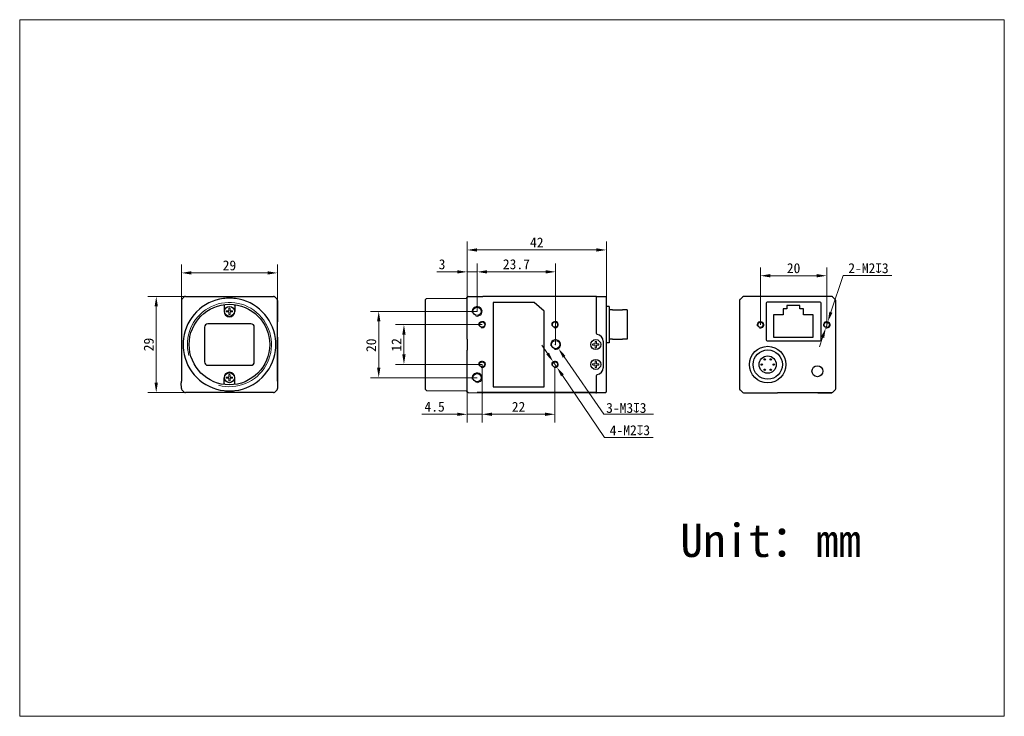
# Model space of a CAD drawing. Header units: millimetres. Extents: x -10 to 287, y 59 to 269.
import ezdxf

# ---------------------------------------------------------------- set-up
doc = ezdxf.new("R2010")
doc.units = ezdxf.units.MM
doc.header["$LTSCALE"] = 16.335
doc.header["$PDMODE"] = 3
doc.header["$PDSIZE"] = 8
doc.layers.get('0').update_dxf_attribs({"linetype": 'CONTINUOUS'})
doc.layers.get('Defpoints').update_dxf_attribs({"linetype": 'CONTINUOUS'})
for name, color, linetype in [('ASM_DXF_DIMENSION', 7, 'CONTINUOUS'), ('ASM_DXF_FORMAT', 7, 'CONTINUOUS'), ('D-01-32-26-0DXF_CONTINUOUS_LINE', 7, 'CONTINUOUS'), ('D-01-35-26-0DXF_CONTINUOUS_LINE', 7, 'CONTINUOUS'), ('D-01-36-26-0DXF_CONTINUOUS_LINE', 7, 'CONTINUOUS'), ('HR10A-7R-6PBDXF_CONTINUOUS_LINE', 7, 'CONTINUOUS'), ('RJ45-B563S-LDXF_CONTINUOUS_LINE', 7, 'CONTINUOUS'), ('SC_T1M2X3B_DXF_CONTINUOUS_LINE', 7, 'CONTINUOUS')]:
    doc.layers.add(name, color=color, linetype=linetype)
doc.styles.get("Standard").update_dxf_attribs({"font": 'simfang.ttf'})
doc.dimstyles.new('DIMSTYLE_1', dxfattribs={"dimtxt": 3, "dimasz": 3, "dimexe": 2.5, "dimexo": 0, "dimgap": 0.75, "dimtad": 1, "dimdsep": 46, "dimtxsty": 'Standard', "dimblk": '_FILLED', "dimcen": 0.09, "dimclrd": 8, "dimclre": 8, "dimclrt": 7, "dimadec": 0, "dimazin": 0, "dimtp": 0.001, "dimtm": 0.001, "dimtfac": 1, "dimtofl": 0, "dimtmove": 0, "dimatfit": 3, "dimldrblk": '_FILLED', "dimfxl": 1, "dimtolj": 1, "dimlwd": 9, "dimlwe": 9, "dimarcsym": 0})
doc.dimstyles.new('DIMSTYLE_2', dxfattribs={"dimtxt": 3, "dimasz": 3, "dimexe": 2.5, "dimexo": 0, "dimtad": 1, "dimdec": 3, "dimdsep": 46, "dimtxsty": 'Standard', "dimblk": '_FILLED', "dimcen": 0.09, "dimclrd": 8, "dimclre": 8, "dimclrt": 7, "dimadec": 0, "dimazin": 0, "dimtp": 0.001, "dimtm": 0.001, "dimtfac": 1, "dimtdec": 3, "dimtmove": 0, "dimatfit": 2, "dimldrblk": '_FILLED', "dimfxl": 1, "dimtolj": 1, "dimlwd": 9, "dimlwe": 9, "dimarcsym": 0})

# ---------------------------------------------------------------- blocks, each defined once
blk = doc.blocks.new('_FILLED')
at = {"color": 0, "linetype": 'ByBlock'}
blk.add_solid([(0, 0), (-1, 0.167), (-1, -0.167)], dxfattribs=at)
blk = doc.blocks.new('*D1')
at = {"layer": 'ASM_DXF_DIMENSION', "color": 8, "linetype": 'Continuous', "lineweight": 9, "transparency": 16777216}
for p, q in [((39.19, 184.04), (39.19, 194.84)), ((68.19, 184.04), (68.19, 194.84)), ((65.19, 192.34), (42.19, 192.34))]:
    blk.add_line(p, q, dxfattribs=at)
at = {"layer": 'Defpoints', "color": 0, "linetype": 'Continuous', "transparency": 16777216}
for p in [(39.19, 192.34), (39.19, 184.04), (68.19, 184.04)]:
    blk.add_point(p, dxfattribs=at)
at = {"layer": 'ASM_DXF_DIMENSION', "color": 8, "linetype": 'Continuous', "lineweight": 9, "transparency": 16777216, "xscale": 3, "yscale": 3, "zscale": 3, "rotation": 180}
blk.add_blockref('_FILLED', (39.19, 192.34), dxfattribs=at)
at = {"layer": 'ASM_DXF_DIMENSION', "color": 8, "linetype": 'Continuous', "lineweight": 9, "transparency": 16777216, "xscale": 3, "yscale": 3, "zscale": 3}
blk.add_blockref('_FILLED', (68.19, 192.34), dxfattribs=at)
at = {"layer": 'ASM_DXF_DIMENSION', "color": 7, "linetype": 'Continuous', "lineweight": 15, "transparency": 16777216, "insert": (53.69, 196.12), "char_height": 3, "attachment_point": 2}
blk.add_mtext('\\A1;29', dxfattribs=at)
blk = doc.blocks.new('*D2')
at = {"layer": 'ASM_DXF_DIMENSION', "color": 8, "linetype": 'Continuous', "lineweight": 9, "transparency": 16777216}
for p, q in [((40.4, 185.25), (29.11, 185.25)), ((31.61, 182.25), (31.61, 159.25)), ((41.29, 156.25), (29.11, 156.25))]:
    blk.add_line(p, q, dxfattribs=at)
at = {"layer": 'Defpoints', "color": 0, "linetype": 'Continuous', "transparency": 16777216}
for p in [(40.4, 185.25), (31.61, 156.25), (41.29, 156.25)]:
    blk.add_point(p, dxfattribs=at)
at = {"layer": 'ASM_DXF_DIMENSION', "color": 8, "linetype": 'Continuous', "lineweight": 9, "transparency": 16777216, "xscale": 3, "yscale": 3, "zscale": 3}
for p, rotation in [((31.61, 185.25), 90), ((31.61, 156.25), 270)]:
    blk.add_blockref('_FILLED', p, dxfattribs=dict(at, rotation=rotation))
at = {"layer": 'ASM_DXF_DIMENSION', "color": 7, "linetype": 'Continuous', "lineweight": 15, "transparency": 16777216, "insert": (27.83, 170.75), "char_height": 3, "attachment_point": 2, "rotation": 90}
blk.add_mtext('\\A1;29', dxfattribs=at)
blk = doc.blocks.new('*D3')
at = {"layer": 'ASM_DXF_DIMENSION', "color": 8, "linetype": 'Continuous', "lineweight": 9, "transparency": 16777216}
for p, q in [((128.39, 180.75), (96.22, 180.75)), ((98.72, 163.75), (98.72, 177.75)), ((128.39, 160.75), (96.22, 160.75))]:
    blk.add_line(p, q, dxfattribs=at)
at = {"layer": 'Defpoints', "color": 0, "linetype": 'Continuous', "transparency": 16777216}
for p in [(98.72, 180.75), (128.39, 180.75), (128.39, 160.75)]:
    blk.add_point(p, dxfattribs=at)
at = {"layer": 'ASM_DXF_DIMENSION', "color": 8, "linetype": 'Continuous', "lineweight": 9, "transparency": 16777216, "xscale": 3, "yscale": 3, "zscale": 3}
for p, rotation in [((98.72, 180.75), 90), ((98.72, 160.75), 270)]:
    blk.add_blockref('_FILLED', p, dxfattribs=dict(at, rotation=rotation))
at = {"layer": 'ASM_DXF_DIMENSION', "color": 7, "linetype": 'Continuous', "lineweight": 30, "transparency": 16777216, "insert": (94.94, 170.52), "char_height": 3, "attachment_point": 2, "rotation": 90}
blk.add_mtext('\\A1;20', dxfattribs=at)
blk = doc.blocks.new('*D4')
at = {"layer": 'ASM_DXF_DIMENSION', "color": 8, "linetype": 'Continuous', "lineweight": 9, "transparency": 16777216}
for p, q in [((128.39, 180.75), (128.39, 195.16)), ((152.09, 170.75), (152.09, 195.16)), ((131.39, 192.66), (149.09, 192.66))]:
    blk.add_line(p, q, dxfattribs=at)
at = {"layer": 'Defpoints', "color": 0, "linetype": 'Continuous', "transparency": 16777216}
for p in [(152.09, 192.66), (128.39, 180.75), (152.09, 170.75)]:
    blk.add_point(p, dxfattribs=at)
at = {"layer": 'ASM_DXF_DIMENSION', "color": 8, "linetype": 'Continuous', "lineweight": 9, "transparency": 16777216, "xscale": 3, "yscale": 3, "zscale": 3, "rotation": 180}
blk.add_blockref('_FILLED', (128.39, 192.66), dxfattribs=at)
at = {"layer": 'ASM_DXF_DIMENSION', "color": 8, "linetype": 'Continuous', "lineweight": 9, "transparency": 16777216, "xscale": 3, "yscale": 3, "zscale": 3}
blk.add_blockref('_FILLED', (152.09, 192.66), dxfattribs=at)
at = {"layer": 'ASM_DXF_DIMENSION', "color": 7, "linetype": 'Continuous', "lineweight": 30, "transparency": 16777216, "insert": (140.24, 196.46), "char_height": 3, "attachment_point": 2}
blk.add_mtext('\\A1;23.7', dxfattribs=at)
blk = doc.blocks.new('*D5')
at = {"layer": 'ASM_DXF_DIMENSION', "color": 8, "linetype": 'Continuous', "lineweight": 9, "transparency": 16777216}
for p, q in [((129.89, 164.75), (129.89, 147.22)), ((151.89, 163.95), (151.89, 147.22)), ((132.89, 149.72), (148.89, 149.72))]:
    blk.add_line(p, q, dxfattribs=at)
at = {"layer": 'Defpoints', "color": 0, "linetype": 'Continuous', "transparency": 16777216}
for p in [(129.89, 164.75), (151.89, 163.95), (151.89, 149.72)]:
    blk.add_point(p, dxfattribs=at)
at = {"layer": 'ASM_DXF_DIMENSION', "color": 8, "linetype": 'Continuous', "lineweight": 9, "transparency": 16777216, "xscale": 3, "yscale": 3, "zscale": 3, "rotation": 180}
blk.add_blockref('_FILLED', (129.89, 149.72), dxfattribs=at)
at = {"layer": 'ASM_DXF_DIMENSION', "color": 8, "linetype": 'Continuous', "lineweight": 9, "transparency": 16777216, "xscale": 3, "yscale": 3, "zscale": 3}
blk.add_blockref('_FILLED', (151.89, 149.72), dxfattribs=at)
at = {"layer": 'ASM_DXF_DIMENSION', "color": 7, "linetype": 'Continuous', "lineweight": 30, "transparency": 16777216, "insert": (140.89, 153.47), "char_height": 3, "attachment_point": 2}
blk.add_mtext('\\A1;22', dxfattribs=at)
blk = doc.blocks.new('*D6')
at = {"layer": 'ASM_DXF_DIMENSION', "color": 8, "linetype": 'Continuous', "lineweight": 9, "transparency": 16777216}
for p, q in [((129.89, 164.75), (129.89, 147.22)), ((125.39, 158.34), (125.39, 147.22)), ((122.39, 149.72), (111.74, 149.72)), ((129.89, 149.72), (125.39, 149.72)), ((132.89, 149.72), (135.89, 149.72))]:
    blk.add_line(p, q, dxfattribs=at)
at = {"layer": 'Defpoints', "color": 0, "linetype": 'Continuous', "transparency": 16777216}
for p in [(129.89, 164.75), (125.39, 158.34), (129.89, 149.72)]:
    blk.add_point(p, dxfattribs=at)
at = {"layer": 'ASM_DXF_DIMENSION', "color": 8, "linetype": 'Continuous', "lineweight": 9, "transparency": 16777216, "xscale": 3, "yscale": 3, "zscale": 3}
blk.add_blockref('_FILLED', (125.39, 149.72), dxfattribs=at)
at = {"layer": 'ASM_DXF_DIMENSION', "color": 8, "linetype": 'Continuous', "lineweight": 9, "transparency": 16777216, "xscale": 3, "yscale": 3, "zscale": 3, "rotation": 180}
blk.add_blockref('_FILLED', (129.89, 149.72), dxfattribs=at)
at = {"layer": 'ASM_DXF_DIMENSION', "color": 7, "linetype": 'Continuous', "lineweight": 30, "transparency": 16777216, "insert": (118.64, 153.52), "char_height": 3, "attachment_point": 3}
blk.add_mtext('\\A1;4.5', dxfattribs=at)
blk = doc.blocks.new('*D7')
at = {"layer": 'ASM_DXF_DIMENSION', "color": 8, "linetype": 'Continuous', "lineweight": 9}
for p, q in [((149.65, 168.06), (147.96, 170.54)), ((151.33, 165.57), (152.45, 163.92)), ((154.14, 161.43), (166.8, 142.75)), ((181.54, 142.75), (166.8, 142.75))]:
    blk.add_line(p, q, dxfattribs=at)
at = {"layer": 'Defpoints', "color": 0}
for p in [(151.33, 165.57), (152.45, 163.92)]:
    blk.add_point(p, dxfattribs=at)
at = {"layer": 'ASM_DXF_DIMENSION', "color": 8, "linetype": 'ByBlock', "lineweight": 9, "xscale": 3, "yscale": 3, "zscale": 3}
for p, rotation in [((151.33, 165.57), 304.1293101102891), ((152.45, 163.92), 124.129310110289)]:
    blk.add_blockref('_FILLED', p, dxfattribs=dict(at, rotation=rotation))
at = {"layer": 'ASM_DXF_DIMENSION', "color": 7, "lineweight": 15, "insert": (174.48, 144.89), "char_height": 3, "attachment_point": 5}
blk.add_mtext('\\A1;{4-M2{\\Fgdt;x}3}', dxfattribs=at)
blk = doc.blocks.new('*D8')
at = {"layer": 'ASM_DXF_DIMENSION', "color": 8, "linetype": 'Continuous', "lineweight": 9}
for p, q in [((235.12, 180.47), (238.79, 191.6)), ((253.46, 191.6), (238.79, 191.6)), ((233.55, 175.73), (234.18, 177.63)), ((232.61, 172.88), (231.67, 170.03))]:
    blk.add_line(p, q, dxfattribs=at)
at = {"layer": 'Defpoints', "color": 0}
for p in [(233.55, 175.73), (234.18, 177.63)]:
    blk.add_point(p, dxfattribs=at)
at = {"layer": 'ASM_DXF_DIMENSION', "color": 8, "linetype": 'ByBlock', "lineweight": 9, "xscale": 3, "yscale": 3, "zscale": 3}
for p, rotation in [((234.18, 177.63), 251.722622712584), ((233.55, 175.73), 71.72262271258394)]:
    blk.add_blockref('_FILLED', p, dxfattribs=dict(at, rotation=rotation))
at = {"layer": 'ASM_DXF_DIMENSION', "color": 7, "lineweight": 15, "insert": (246.44, 193.74), "char_height": 3, "attachment_point": 5}
blk.add_mtext('\\A1;{2-M2{\\Fgdt|c134;x}3}', dxfattribs=at)
blk = doc.blocks.new('*D9')
at = {"layer": 'ASM_DXF_DIMENSION', "color": 8, "linetype": 'Continuous', "lineweight": 9, "transparency": 16777216}
for p, q in [((213.86, 176.68), (213.86, 193.99)), ((233.86, 176.68), (233.86, 193.99)), ((216.86, 191.49), (230.86, 191.49))]:
    blk.add_line(p, q, dxfattribs=at)
at = {"layer": 'Defpoints', "color": 0, "linetype": 'Continuous', "transparency": 16777216}
for p in [(233.86, 191.49), (213.86, 176.68), (233.86, 176.68)]:
    blk.add_point(p, dxfattribs=at)
at = {"layer": 'ASM_DXF_DIMENSION', "color": 8, "linetype": 'Continuous', "lineweight": 9, "transparency": 16777216, "xscale": 3, "yscale": 3, "zscale": 3, "rotation": 180}
blk.add_blockref('_FILLED', (213.86, 191.49), dxfattribs=at)
at = {"layer": 'ASM_DXF_DIMENSION', "color": 8, "linetype": 'Continuous', "lineweight": 9, "transparency": 16777216, "xscale": 3, "yscale": 3, "zscale": 3}
blk.add_blockref('_FILLED', (233.86, 191.49), dxfattribs=at)
at = {"layer": 'ASM_DXF_DIMENSION', "color": 7, "linetype": 'Continuous', "lineweight": 15, "transparency": 16777216, "insert": (223.86, 195.27), "char_height": 3, "attachment_point": 2}
blk.add_mtext('\\A1;20', dxfattribs=at)
blk = doc.blocks.new('*D10')
at = {"color": 8, "linetype": 'Continuous', "lineweight": 9, "transparency": 16777216}
for p, q in [((125.39, 178.67), (125.39, 195.16)), ((128.39, 180.75), (128.39, 195.16)), ((122.39, 192.66), (116.23, 192.66)), ((128.39, 192.66), (125.39, 192.66)), ((131.39, 192.66), (134.39, 192.66))]:
    blk.add_line(p, q, dxfattribs=at)
at = {"layer": 'Defpoints', "color": 0, "linetype": 'Continuous', "transparency": 16777216}
for p in [(128.39, 192.66), (125.39, 178.67), (128.39, 180.75)]:
    blk.add_point(p, dxfattribs=at)
at = {"color": 8, "linetype": 'Continuous', "lineweight": 9, "transparency": 16777216, "xscale": 3, "yscale": 3, "zscale": 3}
blk.add_blockref('_FILLED', (125.39, 192.66), dxfattribs=at)
at = {"color": 8, "linetype": 'Continuous', "lineweight": 9, "transparency": 16777216, "xscale": 3, "yscale": 3, "zscale": 3, "rotation": 180}
blk.add_blockref('_FILLED', (128.39, 192.66), dxfattribs=at)
at = {"color": 7, "linetype": 'Continuous', "lineweight": 30, "transparency": 16777216, "insert": (117.81, 194.92), "char_height": 3, "attachment_point": 5}
blk.add_mtext('\\A1;3', dxfattribs=at)
blk = doc.blocks.new('*D11')
at = {"color": 8, "linetype": 'Continuous', "lineweight": 9, "transparency": 16777216}
for p, q in [((129.89, 176.75), (103.83, 176.75)), ((106.33, 173.75), (106.33, 167.75)), ((129.89, 164.75), (103.83, 164.75))]:
    blk.add_line(p, q, dxfattribs=at)
at = {"layer": 'Defpoints', "color": 0, "linetype": 'Continuous', "transparency": 16777216}
for p in [(129.89, 176.75), (106.33, 164.75), (129.89, 164.75)]:
    blk.add_point(p, dxfattribs=at)
at = {"color": 8, "linetype": 'Continuous', "lineweight": 9, "transparency": 16777216, "xscale": 3, "yscale": 3, "zscale": 3}
for p, rotation in [((106.33, 176.75), 90), ((106.33, 164.75), 270)]:
    blk.add_blockref('_FILLED', p, dxfattribs=dict(at, rotation=rotation))
at = {"color": 7, "linetype": 'Continuous', "lineweight": 30, "transparency": 16777216, "insert": (104.08, 170.63), "char_height": 3, "attachment_point": 5, "rotation": 90}
blk.add_mtext('\\A1;12', dxfattribs=at)
blk = doc.blocks.new('*D12')
at = {"color": 8, "linetype": 'Continuous', "lineweight": 9, "transparency": 16777216}
for p, q in [((125.39, 179.89), (125.39, 201.76)), ((128.39, 199.26), (164.39, 199.26)), ((167.39, 183.53), (167.39, 201.76))]:
    blk.add_line(p, q, dxfattribs=at)
at = {"layer": 'Defpoints', "color": 0, "linetype": 'Continuous', "transparency": 16777216}
for p in [(167.39, 199.26), (167.39, 183.53), (125.39, 179.89)]:
    blk.add_point(p, dxfattribs=at)
at = {"color": 8, "linetype": 'Continuous', "lineweight": 9, "transparency": 16777216, "xscale": 3, "yscale": 3, "zscale": 3, "rotation": 180}
blk.add_blockref('_FILLED', (125.39, 199.26), dxfattribs=at)
at = {"color": 8, "linetype": 'Continuous', "lineweight": 9, "transparency": 16777216, "xscale": 3, "yscale": 3, "zscale": 3}
blk.add_blockref('_FILLED', (167.39, 199.26), dxfattribs=at)
at = {"color": 7, "linetype": 'Continuous', "lineweight": 30, "transparency": 16777216, "insert": (146.39, 201.51), "char_height": 3, "attachment_point": 5}
blk.add_mtext('\\A1;42', dxfattribs=at)
blk = doc.blocks.new('*D13')
at = {"color": 8, "linetype": 'Continuous', "lineweight": 30}
for p, q in [((152, 170.75), (152.18, 170.75)), ((152.09, 170.66), (152.09, 170.84))]:
    blk.add_line(p, q, dxfattribs=at)
at = {"color": 8, "linetype": 'Continuous', "lineweight": 9}
blk.add_line((154.65, 167.05), (166.64, 149.73), dxfattribs=at)
at = {"layer": 'Defpoints', "color": 0}
for p in [(151.24, 171.98), (152.94, 169.51)]:
    blk.add_point(p, dxfattribs=at)
at = {"color": 8, "linetype": 'ByBlock', "lineweight": 9, "xscale": 3, "yscale": 3, "zscale": 3, "rotation": 124.6945998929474}
blk.add_blockref('_FILLED', (152.94, 169.51), dxfattribs=at)
at = {"color": 7, "lineweight": 30, "insert": (167.69, 152.18), "char_height": 3, "attachment_point": 5, "rotation": 304.6946}
blk.add_mtext('\\A1;{{\\fMS PGothic|b0|i0|c134|p34; }}', dxfattribs=at)

msp = doc.modelspace()

# ---------------------------------------------------------------- linework, layer by layer
at = {"color": 8, "linetype": 'Continuous', "lineweight": 20}
msp.add_line((166.6364, 149.7348), (181.6334, 149.7348), dxfattribs=at)
at = {"layer": 'ASM_DXF_FORMAT', "color": 7, "linetype": 'Continuous', "lineweight": 15}
for p, q in [((-9.5788, 58.6741), (-9.5788, 268.6741)), ((-9.5788, 268.6741), (287.4212, 268.6741)), ((287.4212, 58.6741), (287.4212, 268.6741)), ((-9.5788, 58.6741), (287.4212, 58.6741))]:
    msp.add_line(p, q, dxfattribs=at)
at = {"layer": 'D-01-32-26-0DXF_CONTINUOUS_LINE', "color": 7, "linetype": 'Continuous', "lineweight": 30}
for p, q in [((208.4075, 185.0652), (207.7004, 184.3581)), ((68.1924, 184.0383), (68.1924, 177.546)), ((207.5539, 184.0045), (207.5539, 177.5122)), ((68.1924, 172.9449), (68.1924, 159.6649)), ((207.5539, 172.911), (207.5539, 159.0116)), ((236.5539, 159.0116), (236.5539, 172.911))]:
    msp.add_line(p, q, dxfattribs=at)
at = {"layer": 'D-01-35-26-0DXF_CONTINUOUS_LINE', "color": 7, "linetype": 'Continuous', "lineweight": 30}
for p, q in [((52.061, 182.4663), (52.061, 180.7454)), ((52.0759, 182.7707), (52.0924, 182.7896)), ((55.3089, 182.7707), (55.2924, 182.7896)), ((55.3238, 182.4663), (55.3238, 180.7454)), ((46.1924, 175.9954), (46.1924, 165.4954)), ((60.1924, 176.9954), (47.1924, 176.9954)), ((61.1924, 165.4954), (61.1924, 175.9954)), ((47.1924, 164.4954), (60.1924, 164.4954)), ((52.061, 159.0246), (52.061, 160.7454)), ((55.3238, 159.0246), (55.3238, 160.7454)), ((52.0759, 158.7202), (52.0924, 158.7013)), ((55.3089, 158.7202), (55.2924, 158.7013))]:
    msp.add_line(p, q, dxfattribs=at)
msp.add_circle((53.6924, 170.7454), 12.15, dxfattribs=at)
for centre, radius, start, end in [((53.6924, 180.7454), 1.6314, 180, 0), ((47.1924, 175.9954), 1, 90, 180), ((60.1924, 175.9954), 1, 0, 90), ((47.1924, 165.4954), 1, 180, 270), ((60.1924, 165.4954), 1, 270, 0), ((53.6924, 160.7454), 1.6314, 0, 180)]:
    msp.add_arc(centre, radius, start, end, dxfattribs=at)
for points, knots in [([(52.0759, 182.7707), (52.0738, 182.7684), (52.0725, 182.758), (52.0693, 182.7393), (52.0672, 182.71), (52.065, 182.6726), (52.0633, 182.6276), (52.0615, 182.5581), (52.061, 182.5036), (52.061, 182.4663)], [0, 0, 0, 0, 0.03080762, 0.09532791, 0.19159123, 0.31637849, 0.46519723, 0.63326695, 1, 1, 1, 1]), ([(55.3238, 182.4663), (55.3238, 182.5036), (55.3233, 182.5581), (55.3215, 182.6276), (55.3198, 182.6726), (55.3176, 182.71), (55.3155, 182.7393), (55.3123, 182.758), (55.311, 182.7684), (55.3089, 182.7707)], [0, 0, 0, 0, 0.36673305, 0.53480277, 0.68362151, 0.80840877, 0.90467209, 0.96919238, 1, 1, 1, 1]), ([(52.061, 159.0246), (52.061, 158.9872), (52.0615, 158.9328), (52.0633, 158.8633), (52.065, 158.8183), (52.0672, 158.7808), (52.0693, 158.7516), (52.0725, 158.7329), (52.0738, 158.7225), (52.0759, 158.7202)], [0, 0, 0, 0, 0.36673305, 0.53480277, 0.68362151, 0.80840877, 0.90467209, 0.96919238, 1, 1, 1, 1]), ([(55.3089, 158.7202), (55.311, 158.7225), (55.3123, 158.7329), (55.3155, 158.7516), (55.3176, 158.7808), (55.3198, 158.8183), (55.3215, 158.8633), (55.3233, 158.9328), (55.3238, 158.9872), (55.3238, 159.0246)], [0, 0, 0, 0, 0.03080762, 0.09532791, 0.19159123, 0.31637849, 0.46519723, 0.63326695, 1, 1, 1, 1])]:
    msp.add_open_spline(points, degree=3, knots=knots, dxfattribs=at)
at = {"layer": 'D-01-36-26-0DXF_CONTINUOUS_LINE', "color": 7, "linetype": 'Continuous', "lineweight": 30}
for p, q in [((39.3388, 184.3919), (40.046, 185.099)), ((40.3995, 185.2454), (66.9853, 185.2454)), ((67.3388, 185.099), (68.046, 184.3919)), ((112.8758, 184.3388), (113.1758, 184.6414)), ((112.8758, 157.1525), (112.8758, 184.3384)), ((113.1758, 184.6414), (125.0924, 184.7428)), ((125.3369, 184.8549), (125.3044, 184.8205)), ((125.3908, 172.4114), (125.3908, 184.9219)), ((125.397, 184.9824), (125.3953, 184.9737)), ((125.3953, 184.9738), (125.397, 184.9823)), ((125.6882, 185.2219), (130.1683, 185.261)), ((164.1926, 185.2584), (130.1683, 185.261)), ((164.2271, 185.2583), (164.1926, 185.2584)), ((164.3908, 174.0762), (164.3908, 185.2566)), ((164.3908, 174.1266), (164.3908, 185.2454)), ((164.3908, 185.2454), (167.1004, 185.2218)), ((167.3908, 156.582), (167.3908, 184.9074)), ((207.7004, 184.358), (208.4075, 185.0652)), ((235.3468, 185.2116), (208.761, 185.2116)), ((235.7004, 185.0652), (236.4075, 184.358)), ((39.1924, 184.0383), (39.1924, 159.7411)), ((68.1924, 159.7411), (68.1924, 184.0383)), ((133.1908, 183.4454), (133.1908, 158.0454)), ((145.5908, 183.4454), (133.1908, 183.4454)), ((148.5908, 180.8454), (145.5908, 183.4454)), ((207.5539, 184.0045), (207.5539, 157.4187)), ((215.5652, 183.2203), (215.5652, 172.1529)), ((231.8627, 183.5203), (215.8652, 183.5203)), ((232.1626, 172.1529), (232.1626, 183.2203)), ((236.5539, 157.4187), (236.5539, 184.0045)), ((148.5908, 158.0454), (148.5908, 180.8454)), ((166.4408, 171.7454), (166.4408, 163.7454)), ((215.8652, 171.8529), (231.8627, 171.8529)), ((125.3908, 156.5792), (125.3908, 169.0795)), ((164.3908, 156.2343), (164.3908, 161.4147)), ((164.3908, 156.2454), (164.3908, 161.3643)), ((39.1924, 157.4526), (39.1769, 159.2299)), ((68.2079, 159.2299), (68.1924, 157.4525)), ((133.1908, 158.0454), (148.5908, 158.0454)), ((39.3388, 157.099), (39.3563, 157.0815)), ((39.3388, 157.099), (40.046, 156.3919)), ((66.9853, 156.2454), (40.3995, 156.2454)), ((67.3388, 156.3919), (68.046, 157.099)), ((68.0285, 157.0815), (68.046, 157.099)), ((112.8758, 157.1521), (113.1758, 156.8495)), ((113.1758, 156.8495), (125.1058, 156.7479)), ((125.3838, 156.5541), (125.3969, 156.5086)), ((125.397, 156.5085), (125.3953, 156.5172)), ((125.3953, 156.5171), (125.397, 156.5086)), ((125.6882, 156.269), (130.1683, 156.2299)), ((164.3908, 156.2454), (128.3908, 156.2454)), ((164.1926, 156.2325), (130.1683, 156.2299)), ((164.3908, 156.2454), (167.0994, 156.2691)), ((167.0903, 156.269), (167.0948, 156.269)), ((167.0922, 156.269), (167.0911, 156.269)), ((207.7004, 157.0652), (208.4075, 156.3581)), ((208.4075, 156.358), (207.7004, 157.0652)), ((208.761, 156.2116), (218.6727, 156.2116)), ((208.761, 156.2116), (218.9021, 156.2116)), ((229.0539, 156.2299), (221.0539, 156.2299)), ((221.0539, 156.2299), (221.0539, 156.2116)), ((229.0539, 156.2299), (229.0539, 156.2116)), ((235.3468, 156.2116), (231.0981, 156.2116)), ((231.4351, 156.2116), (235.3468, 156.2116)), ((236.4075, 157.0652), (235.7004, 156.358)), ((235.7004, 156.3581), (236.4075, 157.0652))]:
    msp.add_line(p, q, dxfattribs=at)
for points in [[(125.3044, 184.8205), (125.2669, 184.7916), (125.2253, 184.769), (125.1807, 184.7531), (125.1341, 184.7445), (125.1058, 184.743)], [(125.3969, 184.9822), (125.3838, 184.9368), (125.3636, 184.894), (125.3369, 184.8549)], [(125.1058, 156.7479), (125.1341, 156.7463), (125.1807, 156.7377), (125.2253, 156.7219), (125.2669, 156.6993), (125.3044, 156.6704), (125.3369, 156.636), (125.3636, 156.5969), (125.3838, 156.5541)]]:
    msp.add_lwpolyline(points, dxfattribs=at)
for centre, radius in [((128.3908, 180.7454), 1.25), ((129.8908, 176.7454), 0.8), ((151.8908, 176.7454), 0.8), ((213.8639, 176.6766), 0.8), ((233.8639, 176.6766), 0.8), ((152.0908, 170.7454), 1.25), ((129.8908, 164.7454), 0.8), ((151.8908, 164.7454), 0.8), ((231.0539, 162.7116), 1.6561), ((128.3908, 160.7454), 1.25)]:
    msp.add_circle(centre, radius, dxfattribs=at)
for centre, radius, start, end in [((39.6951, 184.038), 0.5027, 165.033924, 179.959711), ((39.6912, 184.0388), 0.4987, 160.011871, 165.007171), ((39.6923, 184.0384), 0.4999, 154.98266, 160.011466), ((39.6915, 184.0388), 0.499, 151.427752, 154.981897), ((39.6902, 184.0394), 0.4976, 149.9791, 151.426651), ((39.6945, 184.0367), 0.5027, 135.040105, 149.955241), ((53.6924, 170.7454), 13.9974, 97.458502, 172.541527), ((40.4005, 184.7441), 0.5016, 124.65743, 134.974223), ((40.3999, 184.7451), 0.5005, 120.032874, 124.665528), ((40.399, 184.7465), 0.4988, 114.715407, 120.024064), ((40.3995, 184.7455), 0.5, 105.003254, 114.71147), ((40.3999, 184.7428), 0.5027, 90.04029, 104.96689), ((53.6942, 170.7307), 14.0123, 90.007334, 97.457933), ((53.6906, 170.7307), 14.0123, 82.542096, 89.992666), ((53.6924, 170.7454), 13.9974, 7.458473, 82.541527), ((66.9849, 184.7428), 0.5027, 75.033111, 89.95971), ((66.9853, 184.7454), 0.5, 64.989897, 74.995903), ((66.9858, 184.7466), 0.4987, 59.982845, 64.985185), ((66.9848, 184.7449), 0.5007, 55.034146, 59.973829), ((66.9844, 184.7442), 0.5015, 45.024711, 55.043175), ((67.6911, 184.0373), 0.5016, 34.647825, 44.974189), ((67.692, 184.0379), 0.5005, 30.032855, 34.655892), ((67.6935, 184.0388), 0.4988, 24.710547, 30.024057), ((67.6924, 184.0384), 0.5, 15.003258, 24.706622), ((67.6897, 184.038), 0.5027, 0.04029, 14.966908), ((125.6907, 184.9219), 0.2999, 90.5, 180.002273), ((125.6926, 184.9116), 0.3018, 178.065006, 179.997459), ((164.2001, 166.9147), 18.3437, 89.713888, 89.915892), ((167.076, 184.907), 0.3148, 0.072259, 69.639362), ((208.0575, 184.0037), 0.5036, 158.444865, 172.480653), ((208.0461, 184.0078), 0.4915, 156.542351, 158.392162), ((208.0567, 184.0027), 0.5033, 143.078624, 156.4932), ((208.0532, 184.0055), 0.4988, 135.023661, 143.095056), ((208.7596, 184.7128), 0.4981, 127.663114, 134.980155), ((208.7638, 184.7075), 0.5049, 119.899876, 127.671244), ((208.7608, 184.7128), 0.4988, 113.4716, 119.903971), ((208.7578, 184.7194), 0.4915, 111.607837, 113.457649), ((208.7618, 184.7082), 0.5034, 97.966465, 111.557581), ((208.7612, 184.713), 0.4986, 90.023332, 97.982238), ((235.3466, 184.7134), 0.4982, 82.468103, 89.978969), ((235.346, 184.708), 0.5036, 68.444865, 82.480653), ((235.3501, 184.7194), 0.4915, 66.542351, 68.392162), ((235.345, 184.7088), 0.5033, 53.078624, 66.4932), ((235.3478, 184.7123), 0.4988, 45.023661, 53.095056), ((236.0551, 184.0059), 0.4981, 37.663114, 44.980155), ((236.0498, 184.0017), 0.5049, 29.899876, 37.671244), ((236.0551, 184.0047), 0.4988, 23.4716, 29.903971), ((236.0618, 184.0078), 0.4915, 21.607837, 23.457649), ((236.0505, 184.0038), 0.5034, 7.966465, 21.557581), ((208.0522, 184.0043), 0.4982, 172.468103, 179.978969), ((236.0553, 184.0043), 0.4986, 0.023332, 7.982238), ((53.6797, 170.7454), 13.9848, 172.534764, 187.465236), ((53.7051, 170.7454), 13.9848, 352.534764, 7.465236), ((164.6908, 174.0762), 0.3, 180, 262.665631), ((164.3908, 171.7454), 2.05, 0, 82.665631), ((53.6924, 170.7454), 13.9974, 187.458473, 263.308543), ((53.6924, 170.7454), 13.9974, 276.691457, 352.541527), ((164.3908, 163.7454), 2.05, 277.334369, 0), ((164.6908, 161.4147), 0.3, 97.334369, 180), ((39.6923, 157.4525), 0.4999, 179.994628, 225.003217), ((67.6926, 157.4525), 0.4998, 324.988972, 0.005773), ((208.0526, 157.4189), 0.4986, 180.023333, 187.982414), ((236.0539, 157.4187), 0.5, 315, 0), ((40.3995, 156.7454), 0.5, 225, 270), ((53.6937, 170.7573), 14.0094, 263.308957, 269.994716), ((53.6924, 170.7454), 13.9974, 270, 276.691457), ((66.9853, 156.7454), 0.5, 270, 315), ((67.6912, 157.4535), 0.5015, 315.024751, 324.994026), ((125.6926, 156.5793), 0.3018, 180.002541, 181.934994), ((125.4105, 156.5792), 0.0197, 179.998173, 193.842696), ((125.6907, 156.569), 0.2999, 179.997727, 269.5), ((167.0916, 156.5835), 0.2992, 358.080384, 359.99734), ((208.0573, 157.4194), 0.5034, 187.966639, 201.557693), ((208.0461, 157.4155), 0.4915, 201.60795, 203.457619), ((208.0528, 157.4185), 0.4988, 203.471569, 209.903972), ((208.0581, 157.4215), 0.5049, 209.899876, 217.671213), ((208.0527, 157.4173), 0.4981, 217.663082, 224.980155), ((208.761, 156.7116), 0.5, 225, 270), ((235.3468, 156.7116), 0.5, 270, 315)]:
    msp.add_arc(centre, radius, start, end, dxfattribs=at)
at = {"layer": 'D-01-36-26-0DXF_CONTINUOUS_LINE', "color": 7, "linetype": 'Continuous', "lineweight": 15}
for centre, radius in [((53.6924, 170.7454), 12.7), ((128.3908, 180.7454), 1.5), ((129.8908, 176.7454), 1), ((151.8908, 176.7454), 1), ((213.8639, 176.6766), 1), ((233.8639, 176.6766), 1), ((152.0908, 170.7454), 1.5), ((129.8908, 164.7454), 1), ((151.8908, 164.7454), 1), ((128.3908, 160.7454), 1.5)]:
    msp.add_arc(centre, radius, 255, 195, dxfattribs=at)
at = {"layer": 'D-01-36-26-0DXF_CONTINUOUS_LINE', "color": 7, "linetype": 'Continuous', "lineweight": 30}
for centre, major_axis, ratio, start_param, end_param in [((215.8652, 183.2203), (-0.2121, 0.2121), 0.99992385, -0.78536009, 0.78536009), ((231.8626, 183.2203), (0.2121, 0.2121), 0.99992385, -0.78536009, 0.78536009), ((215.8652, 172.1529), (0.2121, 0.2121), 0.99992385, -3.92695274, -2.35623257), ((231.8626, 172.1529), (-0.2121, 0.2121), 0.99992385, -3.92695274, -2.35623257), ((39.188, 159.7411), (0, 0.5), 0.00872687, -3.13286601, -1.57079633), ((68.1968, 159.7411), (0, 0.5), 0.00872687, -4.71238898, -3.1503193), ((218.6727, 156.2142), (0.3, 0), 0.00872687, 4.71238898, 6.15785748), ((221.0539, 156.2116), (2.1, 0), 0.00872687, 7.85398163, 9.29945013), ((229.0539, 156.2116), (2.1, 0), 0.00872687, 6.40851314, 7.85398163), ((231.4351, 156.2142), (0.3, 0), 0.00872687, 3.26692048, 4.71238898)]:
    msp.add_ellipse(centre, major_axis=major_axis, ratio=ratio, start_param=start_param, end_param=end_param, dxfattribs=at)
for points, knots in [([(128.393, 185.099), (128.3929, 185.1197), (128.3926, 185.1489), (128.3922, 185.185), (128.392, 185.2059), (128.3916, 185.2223), (128.3915, 185.2333), (128.3912, 185.2395), (128.3912, 185.2428), (128.3908, 185.2442), (128.391, 185.2454), (128.3908, 185.2454)], [0, 0, 0, 0, 0.42435276, 0.59678573, 0.74001901, 0.85286448, 0.93422968, 0.96287112, 0.98340908, 0.9957916, 1, 1, 1, 1]), ([(164.3908, 185.2566), (164.3908, 185.2572), (164.3872, 185.2563), (164.3834, 185.2575), (164.3744, 185.2571), (164.3634, 185.2576), (164.349, 185.2577), (164.3248, 185.2579), (164.3054, 185.2581), (164.2917, 185.2581)], [0, 0, 0, 0, 0.01750484, 0.06879383, 0.1526982, 0.26798266, 0.4131333, 0.58549245, 1, 1, 1, 1]), ([(125.3908, 172.4114), (125.3908, 172.2727), (125.3922, 171.7174), (125.3948, 171.162), (125.3948, 170.7454)], [0, 0, 0, 0, 0.24981205, 1, 1, 1, 1]), ([(125.3948, 170.7454), (125.3948, 170.3288), (125.3922, 169.7735), (125.3908, 169.2182), (125.3908, 169.0795)], [0, 0, 0, 0, 0.75018762, 1, 1, 1, 1]), ([(125.6948, 156.269), (125.656, 156.2693), (125.5775, 156.2855), (125.4777, 156.3518), (125.41, 156.4512), (125.3923, 156.5298), (125.391, 156.5691)], [0, 0, 0, 0, 0.24831576, 0.49796634, 0.74865574, 1, 1, 1, 1]), ([(164.1926, 156.2325), (164.2179, 156.2325), (164.2546, 156.2326), (164.3014, 156.2328), (164.3311, 156.233), (164.3526, 156.2332), (164.3669, 156.2334), (164.3752, 156.2336), (164.3815, 156.2338), (164.3866, 156.2337), (164.3888, 156.2343), (164.3908, 156.2339), (164.3908, 156.2343)], [0, 0, 0, 0, 0.38279116, 0.556247, 0.70761066, 0.83171888, 0.88199755, 0.92373899, 0.95666575, 0.98051725, 0.99503662, 1, 1, 1, 1]), ([(167.079, 156.2689), (167.1187, 156.2692), (167.199, 156.2858), (167.3013, 156.353), (167.371, 156.4538), (167.3893, 156.5337), (167.3906, 156.5735)], [0, 0, 0, 0, 0.24929579, 0.49983992, 0.75033054, 1, 1, 1, 1])]:
    msp.add_open_spline(points, degree=3, knots=knots, dxfattribs=at)
msp.add_open_spline([(167.079, 185.222), (167.1151, 185.2217), (167.1517, 185.2147), (167.1856, 185.2021)], degree=3, dxfattribs=at)
at = {"layer": 'HR10A-7R-6PBDXF_CONTINUOUS_LINE', "color": 7, "linetype": 'Continuous', "lineweight": 30}
for p, q in [((167.3908, 180.8044), (167.3908, 182.2454)), ((168.1908, 182.2454), (167.3908, 182.2454)), ((168.1908, 182.2454), (168.1908, 171.2454)), ((169.1908, 181.1704), (168.1908, 181.1704)), ((169.1908, 181.1704), (169.1908, 181.1064)), ((173.6908, 181.1704), (172.2908, 181.1704)), ((172.2908, 181.1064), (172.2908, 181.1704)), ((173.6908, 181.1704), (173.6908, 172.3204)), ((167.3908, 175.5828), (167.3908, 180.6056)), ((172.2908, 181.1064), (169.1908, 181.1064)), ((167.3908, 172.6661), (167.3908, 172.8619)), ((169.1908, 172.3204), (168.1908, 172.3204)), ((169.1908, 172.3845), (172.2908, 172.3845)), ((169.1908, 172.3845), (169.1908, 172.3204)), ((172.2908, 172.3204), (172.2908, 172.3845)), ((173.6908, 172.3204), (172.2908, 172.3204)), ((168.1908, 171.2454), (167.3908, 171.2454))]:
    msp.add_line(p, q, dxfattribs=at)
for centre, radius in [((216.0539, 164.7116), 5.5), ((216.0539, 164.7116), 4.425), ((216.0539, 164.7116), 2.6), ((215.1539, 166.2716), 0.2), ((216.9539, 166.2716), 0.2), ((214.2539, 164.7116), 0.2), ((215.1539, 163.1516), 0.2), ((216.9539, 163.1516), 0.2), ((217.8539, 164.7116), 0.2)]:
    msp.add_circle(centre, radius, dxfattribs=at)
at = {"layer": 'RJ45-B563S-LDXF_CONTINUOUS_LINE', "color": 7, "linetype": 'Continuous', "lineweight": 30}
for p, q in [((221.7746, 181.5212), (220.6746, 181.5212)), ((220.6746, 181.5212), (220.6746, 179.7212)), ((225.7746, 182.5212), (221.7746, 182.5212)), ((221.7746, 182.5212), (221.7746, 181.5212)), ((225.7746, 181.5212), (225.7746, 182.5212)), ((226.8746, 181.5212), (225.7746, 181.5212)), ((226.8746, 179.7212), (226.8746, 181.5212)), ((220.6746, 179.7212), (217.7746, 179.7212)), ((217.7746, 179.7212), (217.7746, 172.9212)), ((229.7746, 179.7212), (226.8746, 179.7212)), ((229.7746, 172.9212), (229.7746, 179.7212)), ((217.7746, 172.9212), (229.7746, 172.9212))]:
    msp.add_line(p, q, dxfattribs=at)
at = {"layer": 'SC_T1M2X3B_DXF_CONTINUOUS_LINE', "color": 7, "linetype": 'Continuous', "lineweight": 15}
for p, q in [((53.5124, 181.5917), (53.5124, 181.0254)), ((53.8724, 181.0254), (53.8724, 181.5917)), ((53.4124, 180.9254), (52.8462, 180.9254)), ((52.8462, 180.5654), (53.4124, 180.5654)), ((53.5124, 180.4654), (53.5124, 179.8992)), ((53.8724, 179.8992), (53.8724, 180.4654)), ((54.5386, 180.9254), (53.9724, 180.9254)), ((53.9724, 180.5654), (54.5386, 180.5654)), ((163.9108, 170.9254), (163.3446, 170.9254)), ((163.3446, 170.5654), (163.9108, 170.5654)), ((164.0108, 171.5917), (164.0108, 171.0254)), ((164.0108, 170.4654), (164.0108, 169.8992)), ((164.3708, 171.0254), (164.3708, 171.5917)), ((164.3708, 169.8992), (164.3708, 170.4654)), ((165.037, 170.9254), (164.4708, 170.9254)), ((164.4708, 170.5654), (165.037, 170.5654)), ((163.9108, 164.9254), (163.3446, 164.9254)), ((163.3446, 164.5654), (163.9108, 164.5654)), ((164.0108, 165.5917), (164.0108, 165.0254)), ((164.0108, 164.4654), (164.0108, 163.8992)), ((164.3708, 165.0254), (164.3708, 165.5917)), ((164.3708, 163.8992), (164.3708, 164.4654)), ((165.037, 164.9254), (164.4708, 164.9254)), ((164.4708, 164.5654), (165.037, 164.5654)), ((53.4124, 160.9254), (52.8462, 160.9254)), ((52.8462, 160.5654), (53.4124, 160.5654)), ((53.5124, 161.5917), (53.5124, 161.0254)), ((53.5124, 160.4654), (53.5124, 159.8992)), ((53.8724, 161.0254), (53.8724, 161.5917)), ((53.8724, 159.8992), (53.8724, 160.4654)), ((54.5386, 160.9254), (53.9724, 160.9254)), ((53.9724, 160.5654), (54.5386, 160.5654))]:
    msp.add_line(p, q, dxfattribs=at)
at = {"layer": 'SC_T1M2X3B_DXF_CONTINUOUS_LINE', "color": 7, "linetype": 'Continuous', "lineweight": 30}
for centre in [(53.6924, 180.7454), (164.1908, 170.7454), (164.1908, 164.7454), (53.6924, 160.7454)]:
    msp.add_circle(centre, 1.5, dxfattribs=at)
at = {"layer": 'SC_T1M2X3B_DXF_CONTINUOUS_LINE', "color": 7, "linetype": 'Continuous', "lineweight": 15}
for centre, radius, start, end in [((53.6124, 181.5917), 0.1, 95.400537, 180), ((53.6924, 180.7454), 0.95, 84.599463, 95.400537), ((53.7724, 181.5917), 0.1, 0, 84.599463), ((53.6924, 180.7454), 0.95, 174.599463, 185.400537), ((52.8462, 180.8254), 0.1, 90, 174.599463), ((52.8462, 180.6654), 0.1, 185.400537, 270), ((53.4124, 181.0254), 0.1, 270, 0), ((53.4124, 180.4654), 0.1, 0, 90), ((53.6124, 179.8992), 0.1, 180, 264.599463), ((53.6924, 180.7454), 0.95, 264.599463, 275.400537), ((53.7724, 179.8992), 0.1, 275.400537, 0), ((53.9724, 181.0254), 0.1, 180, 270), ((53.9724, 180.4654), 0.1, 90, 180), ((54.5386, 180.8254), 0.1, 5.400537, 90), ((54.5386, 180.6654), 0.1, 270, 354.599463), ((53.6924, 180.7454), 0.95, 354.599463, 5.400537), ((164.1908, 170.7454), 0.95, 174.599463, 185.400537), ((163.3446, 170.8254), 0.1, 90, 174.599463), ((163.3446, 170.6654), 0.1, 185.400537, 270), ((163.9108, 171.0254), 0.1, 270, 0), ((163.9108, 170.4654), 0.1, 0, 90), ((164.1108, 171.5917), 0.1, 95.400537, 180), ((164.1108, 169.8992), 0.1, 180, 264.599463), ((164.1908, 170.7454), 0.95, 84.599463, 95.400537), ((164.1908, 170.7454), 0.95, 264.599463, 275.400537), ((164.2708, 171.5917), 0.1, 0, 84.599463), ((164.2708, 169.8992), 0.1, 275.400537, 0), ((164.4708, 171.0254), 0.1, 180, 270), ((164.4708, 170.4654), 0.1, 90, 180), ((165.037, 170.8254), 0.1, 5.400537, 90), ((165.037, 170.6654), 0.1, 270, 354.599463), ((164.1908, 170.7454), 0.95, 354.599463, 5.400537), ((164.1908, 164.7454), 0.95, 174.599463, 185.400537), ((163.3446, 164.8254), 0.1, 90, 174.599463), ((163.3446, 164.6654), 0.1, 185.400537, 270), ((163.9108, 165.0254), 0.1, 270, 0), ((163.9108, 164.4654), 0.1, 0, 90), ((164.1108, 165.5917), 0.1, 95.400537, 180), ((164.1108, 163.8992), 0.1, 180, 264.599463), ((164.1908, 164.7454), 0.95, 84.599463, 95.400537), ((164.1908, 164.7454), 0.95, 264.599463, 275.400537), ((164.2708, 165.5917), 0.1, 0, 84.599463), ((164.2708, 163.8992), 0.1, 275.400537, 0), ((164.4708, 165.0254), 0.1, 180, 270), ((164.4708, 164.4654), 0.1, 90, 180), ((165.037, 164.8254), 0.1, 5.400537, 90), ((165.037, 164.6654), 0.1, 270, 354.599463), ((164.1908, 164.7454), 0.95, 354.599463, 5.400537), ((53.6924, 160.7454), 0.95, 174.599463, 185.400537), ((52.8462, 160.8254), 0.1, 90, 174.599463), ((52.8462, 160.6654), 0.1, 185.400537, 270), ((53.4124, 161.0254), 0.1, 270, 0), ((53.4124, 160.4654), 0.1, 0, 90), ((53.6124, 161.5917), 0.1, 95.400537, 180), ((53.6924, 160.7454), 0.95, 84.599463, 95.400537), ((53.7724, 161.5917), 0.1, 0, 84.599463), ((53.9724, 161.0254), 0.1, 180, 270), ((53.9724, 160.4654), 0.1, 90, 180), ((54.5386, 160.8254), 0.1, 5.400537, 90), ((54.5386, 160.6654), 0.1, 270, 354.599463), ((53.6924, 160.7454), 0.95, 354.599463, 5.400537), ((53.6124, 159.8992), 0.1, 180, 264.599463), ((53.6924, 160.7454), 0.95, 264.599463, 275.400537), ((53.7724, 159.8992), 0.1, 275.400537, 0)]:
    msp.add_arc(centre, radius, start, end, dxfattribs=at)

# ---------------------------------------------------------------- texts
at = {"color": 7, "linetype": 'Continuous', "lineweight": 20, "insert": (167.3086, 153.1519), "char_height": 3, "attachment_point": 1}
msp.add_mtext_dynamic_manual_height_columns('\\A1;{\\C7;3-M3\\Fgdt|c134;x\\fFangSong|b0|i0|c134|p49;3}', width=14.277733, gutter_width=1, heights=[0], dxfattribs=at)
at = {"insert": (189.7343, 116.7067), "char_height": 10, "attachment_point": 1}
msp.add_mtext_dynamic_manual_height_columns('Unit：mm', width=63.843551, gutter_width=1, heights=[0], dxfattribs=at)

# ---------------------------------------------------------------- dimensions: what is measured, and where the dimension line sits
at = {"color": 7, "linetype": 'Continuous', "lineweight": 30}
dim = msp.add_linear_dim(base=(167.3908, 199.2571), p1=(125.3908, 179.8925), p2=(167.3908, 183.5284), dimstyle='DIMSTYLE_1', dxfattribs=at)
dim.commit()
dim.dimension.update_dxf_attribs({"geometry": '*D12', "text_midpoint": (146.3908, 199.2571), "dimtype": 160})
dim = msp.add_linear_dim(base=(128.3908, 192.6578), p1=(125.3908, 178.6666), p2=(128.3908, 180.7454), dimstyle='DIMSTYLE_1', override={"dimtofl": 1}, dxfattribs=at)
dim.commit()
dim.dimension.update_dxf_attribs({"geometry": '*D10', "text_midpoint": (117.8094, 192.6578), "dimtype": 160})
dim = msp.add_linear_dim(base=(106.3265, 164.7454), p1=(129.8908, 176.7454), p2=(129.8908, 164.7454), angle=90, dimstyle='DIMSTYLE_1', dxfattribs=at)
dim.commit()
dim.dimension.update_dxf_attribs({"geometry": '*D11', "text_midpoint": (106.3265, 170.6254), "dimtype": 160})
dim = msp.add_diameter_dim_2p(p1=(151.237, 171.9787), p2=(152.9446, 169.5121), text='{{\\fMS PGothic|b0|i0|c134|p34; }}', dimstyle='DIMSTYLE_1', dxfattribs=at)
dim.commit()
dim.dimension.update_dxf_attribs({"geometry": '*D13', "text_midpoint": (165.8311, 150.898), "dimtype": 163})
at = {"layer": 'ASM_DXF_DIMENSION', "color": 7, "linetype": 'Continuous', "lineweight": 15}
for base, p1, p2, angle, picture, middle in [((39.1924, 192.3371), (68.1924, 184.0383), (39.1924, 184.0383), 180, '*D1', (53.6924, 192.3371)), ((31.6141, 156.2454), (40.3995, 185.2454), (41.2919, 156.2454), 270, '*D2', (31.6141, 170.7454))]:
    dim = msp.add_linear_dim(base=base, p1=p1, p2=p2, angle=angle, dimstyle='DIMSTYLE_1', dxfattribs=at)
    dim.commit()
    dim.dimension.update_dxf_attribs({"geometry": picture, "text_midpoint": middle, "dimtype": 160})
at = {"layer": 'ASM_DXF_DIMENSION', "color": 7, "linetype": 'Continuous', "lineweight": 30}
for base, p1, p2, picture, middle in [((152.0908, 192.6578), (128.3908, 180.7454), (152.0908, 170.7454), '*D4', (140.2408, 192.6578)), ((151.8908, 149.7191), (129.8908, 164.7454), (151.8908, 163.9454), '*D5', (140.8908, 149.7191))]:
    dim = msp.add_linear_dim(base=base, p1=p1, p2=p2, dimstyle='DIMSTYLE_1', dxfattribs=at)
    dim.commit()
    dim.dimension.update_dxf_attribs({"geometry": picture, "text_midpoint": middle, "dimtype": 160})
at = {"layer": 'ASM_DXF_DIMENSION', "color": 7, "linetype": 'Continuous', "lineweight": 15}
dim = msp.add_linear_dim(base=(233.8639, 191.4868), p1=(213.8639, 176.6766), p2=(233.8639, 176.6766), dimstyle='DIMSTYLE_1', dxfattribs=at)
dim.commit()
dim.dimension.update_dxf_attribs({"geometry": '*D9', "text_midpoint": (223.8639, 191.4868), "dimtype": 160})
for p1, p2, text, picture, middle in [((233.5503, 175.7271), (234.1775, 177.6262), '{2-M<>{\\Fgdt|c134;x}3}', '*D8', (246.4414, 191.6022)), ((151.3298, 165.5732), (152.4519, 163.9177), '{4-M<>{\\Fgdt;x}3}', '*D7', (174.4803, 142.7516))]:
    dim = msp.add_diameter_dim_2p(p1=p1, p2=p2, text=text, dimstyle='DIMSTYLE_2', override={"dimtih": 1, "dimtoh": 1, "dimpost": '<>'}, dxfattribs=at)
    dim.commit()
    dim.dimension.update_dxf_attribs({"geometry": picture, "text_midpoint": middle, "dimtype": 163})
at = {"layer": 'ASM_DXF_DIMENSION', "color": 7, "linetype": 'Continuous', "lineweight": 30}
dim = msp.add_linear_dim(base=(98.7222, 180.7454), p1=(128.3908, 160.7454), p2=(128.3908, 180.7454), angle=90, dimstyle='DIMSTYLE_1', dxfattribs=at)
dim.commit()
dim.dimension.update_dxf_attribs({"geometry": '*D3', "text_midpoint": (98.7222, 170.5189), "dimtype": 160})
dim = msp.add_linear_dim(base=(129.8908, 149.7191), p1=(125.3908, 158.3449), p2=(129.8908, 164.7454), dimstyle='DIMSTYLE_1', override={"dimtofl": 1}, dxfattribs=at)
dim.commit()
dim.dimension.update_dxf_attribs({"geometry": '*D6', "text_midpoint": (115.5637, 149.7191), "dimtype": 160})

doc.saveas('drawing.dxf')
